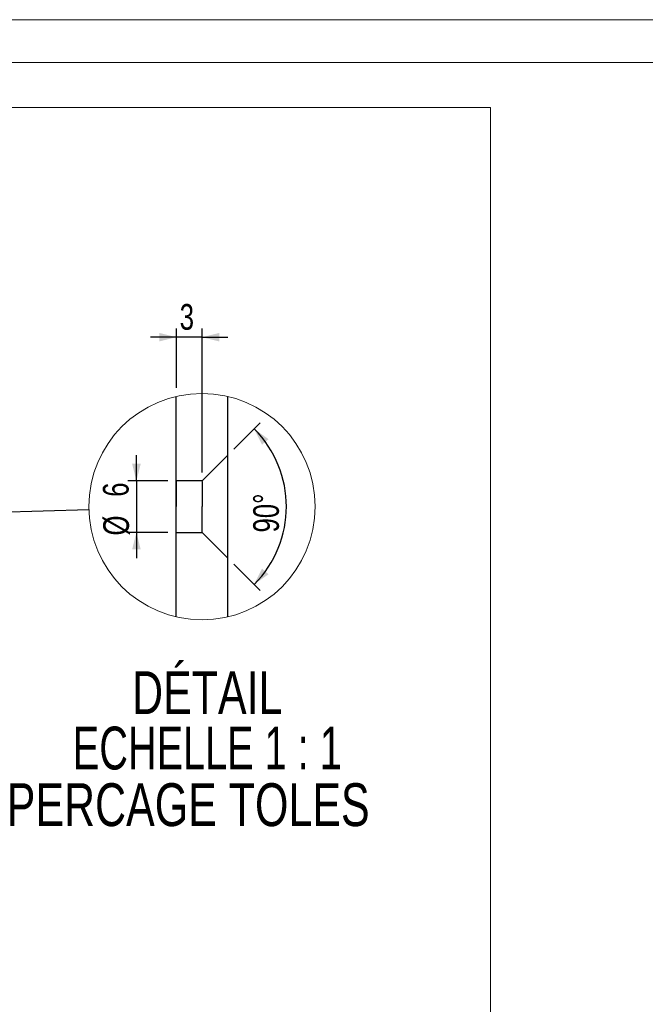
# Model space of a CAD drawing. Header units: millimetres. Extents: x 0 to 1189, y 0 to 841.
# Tile 14 of 18: x 440 to 513, y 726 to 841. Entities that reach past the tile are written whole.
import ezdxf

# ---------------------------------------------------------------- set-up
doc = ezdxf.new("R2010")
doc.units = ezdxf.units.MM
doc.layers.add('COTES', color=1, linetype='Continuous')
doc.layers.add('NOTES', color=6, linetype='Continuous')
doc.layers.add('TRAIT-FORT', color=4, linetype='Continuous', lineweight=25)
doc.styles.add('SLDTEXTSTYLE0', font='TXT', dxfattribs={"width": 0.75})
doc.styles.add('SLDTEXTSTYLE6', font='TXT', dxfattribs={"width": 0.692308})
doc.dimstyles.new('SLDDIMSTYLE4', dxfattribs={"dimtxt": 0.18, "dimasz": 2, "dimexe": 0, "dimexo": 0.0625, "dimgap": 0, "dimtad": 0, "dimtih": 1, "dimtoh": 1, "dimdec": 0, "dimrnd": 1e-09, "dimzin": 0, "dimdsep": 46, "dimtxsty": 'Standard', "dimblk1": 'NONE', "dimblk2": 'NONE', "dimsah": 1, "dimcen": 0.09, "dimadec": 0, "dimazin": 0, "dimtfac": 2, "dimtdec": 0, "dimtofl": 0, "dimtmove": 0, "dimatfit": 3, "dimldrblk": 'NONE', "dimfxl": 1, "dimfrac": 2, "dimtolj": 1, "dimtzin": 0, "dimarcsym": 0})
doc.dimstyles.new('SLDDIMSTYLE5', dxfattribs={"dimtxt": 3, "dimasz": 2, "dimexe": 0, "dimexo": 0.0625, "dimgap": 0.75, "dimtad": 1, "dimdec": 0, "dimrnd": 1e-09, "dimzin": 12, "dimdsep": 46, "dimtxsty": 'SLDTEXTSTYLE0', "dimsah": 1, "dimcen": 0.09, "dimadec": 0, "dimazin": 3, "dimtfac": 1, "dimtdec": 0, "dimtmove": 0, "dimatfit": 0, "dimfxl": 1, "dimfrac": 2, "dimtolj": 1, "dimtzin": 12, "dimarcsym": 0})
doc.dimstyles.new('SLDDIMSTYLE6', dxfattribs={"dimtxt": 3, "dimasz": 2, "dimexe": 0, "dimexo": 0.0625, "dimgap": 0.75, "dimtad": 1, "dimdec": 4, "dimzin": 12, "dimdsep": 46, "dimtxsty": 'SLDTEXTSTYLE0', "dimsah": 1, "dimcen": 0.09, "dimazin": 3, "dimtfac": 1, "dimtofl": 0, "dimtmove": 0, "dimatfit": 3, "dimfxl": 1, "dimfrac": 2, "dimtolj": 1, "dimtzin": 12, "dimarcsym": 0})

# ---------------------------------------------------------------- blocks, each defined once
blk = doc.blocks.new('_None')
blk = doc.blocks.new('_D_44')
at = {"layer": 'COTES', "color": 1, "transparency": 16777216}
for p, q in [((453.26, 787.18), (453.26, 790.18)), ((456.92, 787.18), (452.26, 787.18)), ((453.26, 787.18), (453.26, 781.18)), ((456.92, 781.18), (452.26, 781.18)), ((453.26, 781.18), (453.26, 778.18))]:
    blk.add_line(p, q, dxfattribs=at)
for points in [[(453.26, 787.18), (453.76, 789.18), (452.76, 789.18)], [(453.26, 781.18), (452.76, 779.18), (453.76, 779.18)]]:
    blk.add_solid(points, dxfattribs=at)
at = {"layer": 'COTES', "color": 1, "transparency": 16777216, "char_height": 3, "attachment_point": 1, "rotation": 90, "style": 'SLDTEXTSTYLE0'}
for s, insert in [('6', (449.35, 785.33)), ('%%c', (449.39, 780.81))]:
    blk.add_mtext(s, dxfattribs=dict(at, insert=insert))
blk = doc.blocks.new('_D_45')
at = {"layer": 'COTES', "color": 1, "transparency": 16777216}
for p, q in [((457.92, 798.05), (457.92, 804.96)), ((460.92, 788.18), (460.92, 804.96)), ((457.92, 803.96), (454.92, 803.96)), ((460.92, 803.96), (457.92, 803.96)), ((460.92, 803.96), (463.92, 803.96))]:
    blk.add_line(p, q, dxfattribs=at)
for points in [[(457.92, 803.96), (455.92, 804.46), (455.92, 803.46)], [(460.92, 803.96), (462.92, 803.46), (462.92, 804.46)]]:
    blk.add_solid(points, dxfattribs=at)
at = {"layer": 'COTES', "color": 1, "transparency": 16777216, "insert": (458.31, 807.83), "char_height": 3, "attachment_point": 1, "style": 'SLDTEXTSTYLE0'}
blk.add_mtext('3', dxfattribs=at)
blk = doc.blocks.new('_D_46')
at = {"layer": 'COTES', "color": 1, "transparency": 16777216}
for p, q in [((464.62, 790.89), (467.7, 793.97)), ((464.62, 777.47), (467.7, 774.39))]:
    blk.add_line(p, q, dxfattribs=at)
blk.add_arc((457.92, 784.18), 12.84, 315, 45, dxfattribs=at)
for points in [[(467, 793.26), (467.92, 791.41), (468.68, 792.06)], [(467, 775.1), (468.68, 776.29), (467.92, 776.94)]]:
    blk.add_solid(points, dxfattribs=at)
at = {"layer": 'COTES', "color": 1, "transparency": 16777216, "insert": (466.89, 781.16), "char_height": 3, "attachment_point": 1, "rotation": 90, "style": 'SLDTEXTSTYLE0'}
blk.add_mtext('90°', dxfattribs=at)
blk = doc.blocks.new('SW_NOTE_32')
at = {"layer": 'NOTES', "color": 0, "char_height": 5, "attachment_point": 2}
for s, insert, style in [('DÉTAIL', (12.03, 6.45), 'SLDTEXTSTYLE0'), ('ECHELLE 1 : 1', (12.04, -0.02), 'SLDTEXTSTYLE6')]:
    blk.add_mtext(s, dxfattribs=dict(at, insert=insert, style=style))

msp = doc.modelspace()

# ---------------------------------------------------------------- linework, layer by layer
at = {"color": 7, "linetype": 'Continuous', "lineweight": 18}
for p, q in [((1188.94057, 841.02216), (0, 841.02216)), ((1183.94057, 836.02216), (5, 836.02216)), ((14.67241, 830.75919), (494.56701, 830.75919)), ((494.56701, 830.75919), (494.56701, 621.2436))]:
    msp.add_line(p, q, dxfattribs=at)
msp.add_circle((460.91655, 784.17911), 13.2133, dxfattribs=at)
at = {"layer": 'TRAIT-FORT', "color": 4, "linetype": 'Continuous', "lineweight": 25}
for p, q in [((457.91655, 771.31096), (457.91655, 797.04741)), ((463.91655, 771.31096), (463.91655, 797.04741)), ((463.91655, 790.17917), (460.91655, 787.17915)), ((463.91655, 790.17917), (460.91655, 787.17915)), ((463.91655, 790.17917), (460.91655, 787.17915)), ((463.91655, 790.17917), (460.91655, 787.17915)), ((463.91655, 790.17917), (460.91655, 787.17915)), ((463.91655, 790.17917), (460.91655, 787.17915)), ((463.91655, 790.17917), (460.91655, 787.17915)), ((463.91655, 790.17917), (460.91655, 787.17915)), ((463.91655, 790.17917), (460.91655, 787.17915)), ((463.91655, 790.17917), (460.91655, 787.17915)), ((463.91655, 790.17917), (460.91655, 787.17915)), ((463.91655, 790.17917), (460.91655, 787.17915)), ((463.91655, 790.17917), (460.91655, 787.17915)), ((463.91655, 790.17917), (460.91655, 787.17915)), ((463.91655, 790.17917), (460.91655, 787.17915)), ((463.91655, 790.17917), (460.91655, 787.17915)), ((463.91655, 790.17917), (460.91655, 787.17915)), ((463.91655, 790.17917), (460.91655, 787.17915)), ((463.91655, 790.17917), (460.91655, 787.17915)), ((463.91655, 790.17917), (460.91655, 787.17915)), ((463.91655, 790.17917), (460.91655, 787.17915)), ((463.91655, 790.17917), (460.91655, 787.17915)), ((463.91655, 790.17917), (460.91655, 787.17915)), ((463.91655, 790.17917), (460.91655, 787.17915)), ((463.91655, 790.17917), (460.91655, 787.17915)), ((463.91655, 790.17917), (460.91655, 787.17915)), ((463.91655, 790.17917), (460.91655, 787.17915)), ((463.91655, 790.17917), (460.91655, 787.17915)), ((463.91655, 790.17917), (460.91655, 787.17915)), ((463.91655, 790.17917), (460.91655, 787.17915)), ((463.91655, 778.191), (463.91655, 790.16725)), ((460.91655, 787.17915), (457.91655, 787.17915)), ((460.91655, 787.17915), (457.91655, 787.17915)), ((460.91655, 787.17915), (457.91655, 787.17915)), ((460.91655, 787.17915), (457.91655, 787.17915)), ((460.91655, 787.17915), (457.91655, 787.17915)), ((460.91655, 787.17915), (457.91655, 787.17915)), ((460.91655, 787.17915), (457.91655, 787.17915)), ((460.91655, 787.17915), (457.91655, 787.17915)), ((460.91655, 787.17915), (457.91655, 787.17915)), ((460.91655, 787.17915), (457.91655, 787.17915)), ((460.91655, 787.17915), (457.91655, 787.17915)), ((460.91655, 787.17915), (457.91655, 787.17915)), ((460.91655, 787.17915), (457.91655, 787.17915)), ((460.91655, 787.17915), (457.91655, 787.17915)), ((460.91655, 787.17915), (457.91655, 787.17915)), ((460.91655, 787.17915), (457.91655, 787.17915)), ((460.91655, 787.17915), (457.91655, 787.17915)), ((460.91655, 787.17915), (457.91655, 787.17915)), ((460.91655, 787.17915), (457.91655, 787.17915)), ((460.91655, 787.17915), (457.91655, 787.17915)), ((460.91655, 787.17915), (457.91655, 787.17915)), ((460.91655, 787.17915), (457.91655, 787.17915)), ((460.91655, 787.17915), (457.91655, 787.17915)), ((460.91655, 787.17915), (457.91655, 787.17915)), ((460.91655, 787.17915), (457.91655, 787.17915)), ((460.91655, 787.17915), (457.91655, 787.17915)), ((460.91655, 787.17915), (457.91655, 787.17915)), ((460.91655, 787.17915), (457.91655, 787.17915)), ((460.91655, 787.17915), (457.91655, 787.17915)), ((460.91655, 787.17915), (457.91655, 787.17915)), ((457.91655, 787.13361), (457.91655, 784.17913)), ((460.91655, 787.13361), (460.91655, 784.17913)), ((457.91655, 781.22476), (457.91655, 784.17913)), ((460.91655, 781.22476), (460.91655, 784.17913)), ((457.91655, 781.1791), (460.91655, 781.1791)), ((457.91655, 781.1791), (460.91655, 781.1791)), ((457.91655, 781.1791), (460.91655, 781.1791)), ((457.91655, 781.1791), (460.91655, 781.1791)), ((457.91655, 781.1791), (460.91655, 781.1791)), ((457.91655, 781.1791), (460.91655, 781.1791)), ((457.91655, 781.1791), (460.91655, 781.1791)), ((457.91655, 781.1791), (460.91655, 781.1791)), ((457.91655, 781.1791), (460.91655, 781.1791)), ((457.91655, 781.1791), (460.91655, 781.1791)), ((457.91655, 781.1791), (460.91655, 781.1791)), ((457.91655, 781.1791), (460.91655, 781.1791)), ((457.91655, 781.1791), (460.91655, 781.1791)), ((457.91655, 781.1791), (460.91655, 781.1791)), ((457.91655, 781.1791), (460.91655, 781.1791)), ((457.91655, 781.1791), (460.91655, 781.1791)), ((457.91655, 781.1791), (460.91655, 781.1791)), ((457.91655, 781.1791), (460.91655, 781.1791)), ((457.91655, 781.1791), (460.91655, 781.1791)), ((457.91655, 781.1791), (460.91655, 781.1791)), ((457.91655, 781.1791), (460.91655, 781.1791)), ((457.91655, 781.1791), (460.91655, 781.1791)), ((457.91655, 781.1791), (460.91655, 781.1791)), ((457.91655, 781.1791), (460.91655, 781.1791)), ((457.91655, 781.1791), (460.91655, 781.1791)), ((457.91655, 781.1791), (460.91655, 781.1791)), ((457.91655, 781.1791), (460.91655, 781.1791)), ((457.91655, 781.1791), (460.91655, 781.1791)), ((457.91655, 781.1791), (460.91655, 781.1791)), ((457.91655, 781.1791), (460.91655, 781.1791)), ((460.91655, 781.1791), (463.91655, 778.17908)), ((460.91655, 781.1791), (463.91655, 778.17908)), ((460.91655, 781.1791), (463.91655, 778.17908)), ((460.91655, 781.1791), (463.91655, 778.17908)), ((460.91655, 781.1791), (463.91655, 778.17908)), ((460.91655, 781.1791), (463.91655, 778.17908)), ((460.91655, 781.1791), (463.91655, 778.17908)), ((460.91655, 781.1791), (463.91655, 778.17908)), ((460.91655, 781.1791), (463.91655, 778.17908)), ((460.91655, 781.1791), (463.91655, 778.17908)), ((460.91655, 781.1791), (463.91655, 778.17908)), ((460.91655, 781.1791), (463.91655, 778.17908)), ((460.91655, 781.1791), (463.91655, 778.17908)), ((460.91655, 781.1791), (463.91655, 778.17908)), ((460.91655, 781.1791), (463.91655, 778.17908)), ((460.91655, 781.1791), (463.91655, 778.17908)), ((460.91655, 781.1791), (463.91655, 778.17908)), ((460.91655, 781.1791), (463.91655, 778.17908)), ((460.91655, 781.1791), (463.91655, 778.17908)), ((460.91655, 781.1791), (463.91655, 778.17908)), ((460.91655, 781.1791), (463.91655, 778.17908)), ((460.91655, 781.1791), (463.91655, 778.17908)), ((460.91655, 781.1791), (463.91655, 778.17908)), ((460.91655, 781.1791), (463.91655, 778.17908)), ((460.91655, 781.1791), (463.91655, 778.17908)), ((460.91655, 781.1791), (463.91655, 778.17908)), ((460.91655, 781.1791), (463.91655, 778.17908)), ((460.91655, 781.1791), (463.91655, 778.17908)), ((460.91655, 781.1791), (463.91655, 778.17908)), ((460.91655, 781.1791), (463.91655, 778.17908))]:
    msp.add_line(p, q, dxfattribs=at)

# ---------------------------------------------------------------- block references
at = {"layer": 'NOTES', "color": 211}
msp.add_blockref('SW_NOTE_32', (449.49774, 758.52402), dxfattribs=at)

# ---------------------------------------------------------------- texts
at = {"layer": 'NOTES', "color": 211, "insert": (459.30037, 751.89286), "char_height": 5, "attachment_point": 2, "style": 'SLDTEXTSTYLE0'}
msp.add_mtext('PERCAGE TOLES', dxfattribs=at)

# ---------------------------------------------------------------- dimensions: what is measured, and where the dimension line sits
at = {"layer": 'COTES', "color": 1}
dim = msp.add_linear_dim(base=(457.91655, 803.96181), p1=(460.91655, 787.17914), p2=(457.91655, 797.04741), dimstyle='SLDDIMSTYLE5', dxfattribs=at)
dim.commit()
dim.dimension.update_dxf_attribs({"geometry": '_D_45', "text_midpoint": (459.41655, 803.96181), "dimtype": 160})
dim = msp.add_angular_dim_2l(base=(470.75625, 784.17914), line1=((460.91655, 781.17914), (463.91655, 778.17914)), line2=((463.91655, 790.17914), (460.91655, 787.17914)), dimstyle='SLDDIMSTYLE6', dxfattribs=at)
dim.commit()
dim.dimension.update_dxf_attribs({"geometry": '_D_46', "text_midpoint": (470.75625, 784.17914), "dimtype": 162})
dim = msp.add_linear_dim(base=(453.25953, 781.17914), p1=(457.91655, 787.17914), p2=(457.91655, 781.17914), angle=90, text='%%c<>', dimstyle='SLDDIMSTYLE5', dxfattribs=at)
dim.commit()
dim.dimension.update_dxf_attribs({"geometry": '_D_44', "text_midpoint": (453.25953, 784.17914), "dimtype": 160})

# ---------------------------------------------------------------- leaders
at = {"color": 7, "linetype": 'Continuous', "lineweight": 18, "has_arrowhead": 0}
msp.add_leader([(447.70878, 783.79702), (416.99724, 782.90849)], dimstyle='SLDDIMSTYLE4', dxfattribs=at)

doc.saveas('drawing.dxf')
